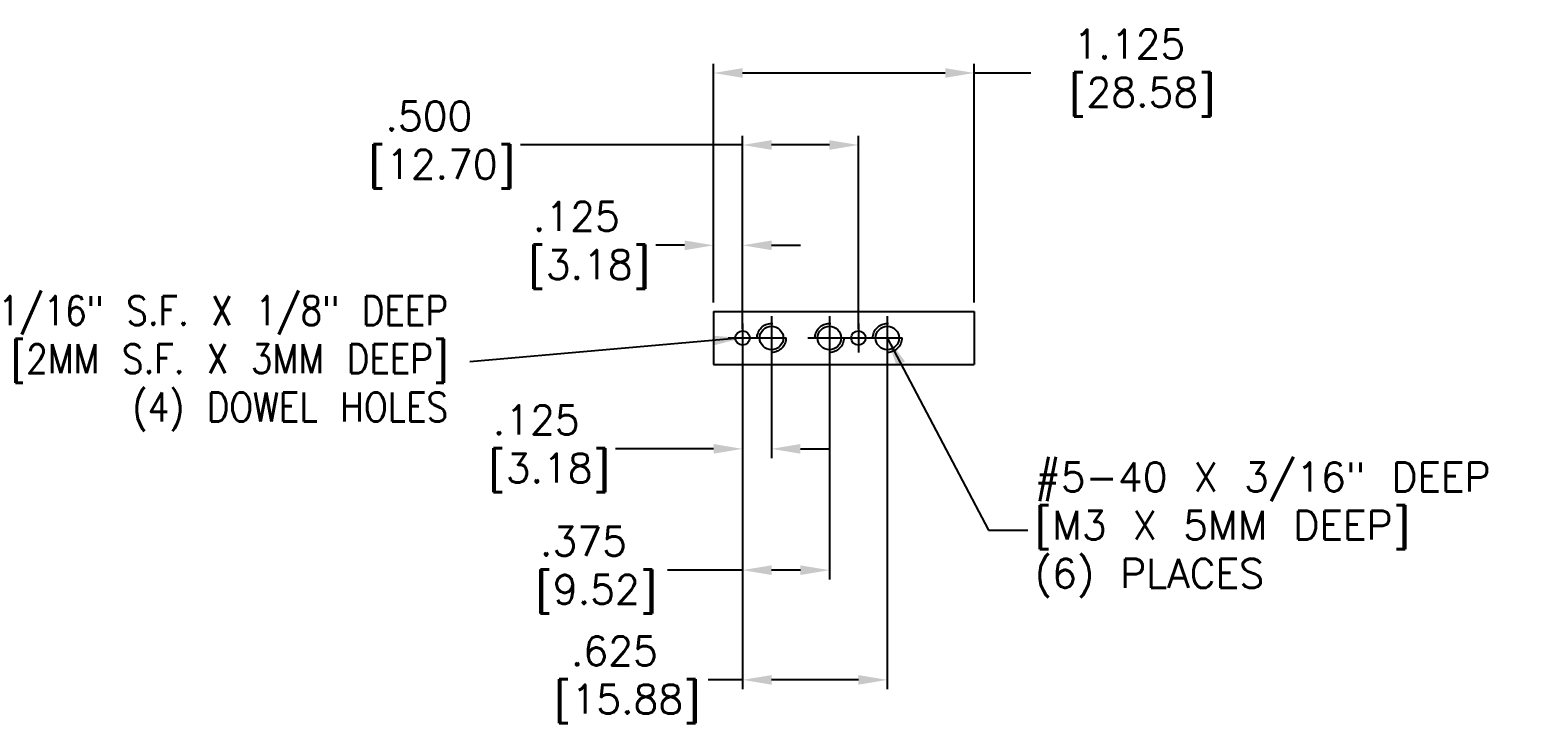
# Model space of a CAD drawing. Extents: x 1.98 to 10.9, y 3.14 to 12.48.
# Tile 2 of 2: x 2.26 to 8.71, y 9.48 to 12.48. Entities that reach past the tile are written whole.
import ezdxf

# ---------------------------------------------------------------- set-up
doc = ezdxf.new("R2010")
doc.units = 0
doc.header["$LTSCALE"] = 0.21
doc.header["$MEASUREMENT"] = 0
doc.linetypes.add('CENTER2', pattern=[1.125, 0.75, -0.125, 0.125, -0.125])
doc.linetypes.add('HIDDEN', pattern=[0.375, 0.25, -0.125])
doc.layers.get('0').update_dxf_attribs({"linetype": 'CONTINUOUS'})
doc.layers.get('DEFPOINTS').update_dxf_attribs({"linetype": 'CONTINUOUS'})
doc.styles.get("Standard").update_dxf_attribs({"font": 'txt.shx', "height": 0.125})
doc.dimstyles.new('British [M]', dxfattribs={"dimscale": 0, "dimtxt": 0.045, "dimasz": 0.125, "dimexe": 0.04, "dimexo": 0.04, "dimgap": 0.03, "dimtad": 0, "dimtih": 1, "dimtoh": 1, "dimdec": 3, "dimzin": 4, "dimdsep": 46, "dimtxsty": 'Standard', "dimcen": -0.09, "dimadec": 0, "dimazin": 0, "dimtp": 0.002, "dimtfac": 1, "dimtdec": 3, "dimtofl": 0, "dimtmove": 0, "dimatfit": 3, "dimfxl": 1, "dimtolj": 1, "dimtzin": 4, "dimarcsym": 0})
doc.dimstyles.get("Standard").update_dxf_attribs({"dimscale": 0, "dimtxt": 0.045, "dimasz": 0.125, "dimexe": 0.04, "dimexo": 0.04, "dimgap": 0.03, "dimtad": 0, "dimtih": 1, "dimtoh": 1, "dimdec": 3, "dimzin": 4, "dimdsep": 46, "dimtxsty": 'Standard', "dimcen": -0.09, "dimadec": 0, "dimazin": 0, "dimtp": 0.002, "dimtfac": 1, "dimtdec": 3, "dimtofl": 0, "dimtmove": 0, "dimatfit": 3, "dimfxl": 1, "dimtolj": 1, "dimtzin": 4, "dimarcsym": 0})

# ---------------------------------------------------------------- blocks, each defined once
blk = doc.blocks.new('*D38')
at = {"color": 0, "linetype": 'ByBlock'}
for p, q in [((5.3396, 12.1968), (4.3804, 12.1968)), ((5.3396, 11.4029), (5.3396, 12.2368)), ((5.7146, 12.1968), (5.4646, 12.1968)), ((5.8396, 11.4029), (5.8396, 12.2368))]:
    blk.add_line(p, q, dxfattribs=at)
for points in [[(5.4646, 12.2176), (5.4646, 12.1759), (5.3396, 12.1968)], [(5.7146, 12.2176), (5.7146, 12.1759), (5.8396, 12.1968)]]:
    blk.add_solid(points, dxfattribs=at)
at = {"layer": 'DEFPOINTS', "color": 0, "linetype": 'ByBlock'}
for p in [(5.8396, 12.1968), (5.3396, 11.3629), (5.8396, 11.3629)]:
    blk.add_point(p, dxfattribs=at)
at = {"color": 0, "linetype": 'ByBlock', "insert": (3.9858, 12.1968), "char_height": 0.125, "attachment_point": 5}
blk.add_mtext('\\A1;.500\\P [12.70]', dxfattribs=at)
blk = doc.blocks.new('*D39')
at = {"color": 0, "linetype": 'ByBlock'}
for p, q in [((5.3396, 11.3229), (5.3396, 9.8461)), ((5.9646, 11.3229), (5.9646, 9.8461)), ((5.3396, 9.8861), (5.1912, 9.8861)), ((5.8396, 9.8861), (5.4646, 9.8861))]:
    blk.add_line(p, q, dxfattribs=at)
for points in [[(5.4646, 9.9069), (5.4646, 9.8652), (5.3396, 9.8861)], [(5.8396, 9.9069), (5.8396, 9.8652), (5.9646, 9.8861)]]:
    blk.add_solid(points, dxfattribs=at)
at = {"layer": 'DEFPOINTS', "color": 0, "linetype": 'ByBlock'}
for p in [(5.3396, 11.3629), (5.9646, 11.3629), (5.3396, 9.8861)]:
    blk.add_point(p, dxfattribs=at)
at = {"color": 0, "linetype": 'ByBlock', "insert": (4.7862, 9.8861), "char_height": 0.125, "attachment_point": 5}
blk.add_mtext('\\A1;.625\\P [15.88]', dxfattribs=at)
blk = doc.blocks.new('*D40')
at = {"color": 0, "lineweight": -2}
for p, q in [((5.2146, 11.6529), (5.2146, 11.8033)), ((5.3396, 11.4029), (5.3396, 11.8033)), ((5.0896, 11.7633), (4.9646, 11.7633)), ((5.4646, 11.7633), (5.5896, 11.7633))]:
    blk.add_line(p, q, dxfattribs=at)
at = {"color": 0}
for points in [[(5.0896, 11.7841), (5.0896, 11.7425), (5.2146, 11.7633)], [(5.4646, 11.7841), (5.4646, 11.7425), (5.3396, 11.7633)]]:
    blk.add_solid(points, dxfattribs=at)
at = {"layer": 'DEFPOINTS', "color": 0}
for p in [(5.2146, 11.7633), (5.2146, 11.6129), (5.3396, 11.3629)]:
    blk.add_point(p, dxfattribs=at)
at = {"color": 0, "insert": (4.6221, 11.7633), "char_height": 0.125, "attachment_point": 5}
blk.add_mtext('\\A1;.125\\P [3.18]', dxfattribs=at)
blk = doc.blocks.new('*D41')
at = {"color": 0, "lineweight": -2}
for p, q in [((5.3396, 11.3229), (5.3396, 10.8441)), ((5.4646, 11.3229), (5.4646, 10.8441)), ((5.2146, 10.8841), (4.7916, 10.8841)), ((5.5896, 10.8841), (5.7146, 10.8841))]:
    blk.add_line(p, q, dxfattribs=at)
at = {"color": 0}
for points in [[(5.2146, 10.905), (5.2146, 10.8633), (5.3396, 10.8841)], [(5.5896, 10.905), (5.5896, 10.8633), (5.4646, 10.8841)]]:
    blk.add_solid(points, dxfattribs=at)
at = {"layer": 'DEFPOINTS', "color": 0}
for p in [(5.3396, 11.3629), (5.4646, 11.3629), (5.3396, 10.8841)]:
    blk.add_point(p, dxfattribs=at)
at = {"color": 0, "insert": (4.4491, 10.8841), "char_height": 0.125, "attachment_point": 5}
blk.add_mtext('\\A1;.125\\P [3.18]', dxfattribs=at)
blk = doc.blocks.new('*D42')
at = {"color": 0, "linetype": 'ByBlock'}
for p, q in [((5.3396, 11.3229), (5.3396, 10.3201)), ((5.7146, 11.3229), (5.7146, 10.3201)), ((5.3396, 10.3601), (5.0161, 10.3601)), ((5.5896, 10.3601), (5.4646, 10.3601))]:
    blk.add_line(p, q, dxfattribs=at)
for points in [[(5.4646, 10.3809), (5.4646, 10.3392), (5.3396, 10.3601)], [(5.5896, 10.3809), (5.5896, 10.3392), (5.7146, 10.3601)]]:
    blk.add_solid(points, dxfattribs=at)
at = {"layer": 'DEFPOINTS', "color": 0, "linetype": 'ByBlock'}
for p in [(5.3396, 11.3629), (5.7146, 11.3629), (5.3396, 10.3601)]:
    blk.add_point(p, dxfattribs=at)
at = {"color": 0, "linetype": 'ByBlock', "insert": (4.6528, 10.3601), "char_height": 0.125, "attachment_point": 5}
blk.add_mtext('\\A1;.375\\P [9.52]', dxfattribs=at)
blk = doc.blocks.new('*D43')
at = {"color": 0, "linetype": 'ByBlock'}
for p, q in [((5.2146, 11.5169), (5.2146, 12.5478)), ((5.3396, 12.5078), (6.2146, 12.5078)), ((6.3396, 11.5169), (6.3396, 12.5478)), ((6.3396, 12.5078), (6.5837, 12.5078))]:
    blk.add_line(p, q, dxfattribs=at)
for points in [[(5.3396, 12.5287), (5.3396, 12.487), (5.2146, 12.5078)], [(6.2146, 12.5287), (6.2146, 12.487), (6.3396, 12.5078)]]:
    blk.add_solid(points, dxfattribs=at)
at = {"layer": 'DEFPOINTS', "color": 0, "linetype": 'ByBlock'}
for p in [(6.3396, 12.5078), (5.2146, 11.4769), (6.3396, 11.4769)]:
    blk.add_point(p, dxfattribs=at)
at = {"color": 0, "linetype": 'ByBlock', "insert": (7.0095, 12.5078), "char_height": 0.125, "attachment_point": 5}
blk.add_mtext('\\A1;1.125\\P [28.58]', dxfattribs=at)

msp = doc.modelspace()

# ---------------------------------------------------------------- linework, layer by layer
at = {"linetype": 'Continuous'}
for p, q in [((5.2146, 11.2641), (6.3396, 11.2641)), ((5.2146, 11.0361), (6.3396, 11.0361))]:
    msp.add_line(p, q, dxfattribs=at)
for p, q in [((5.2146, 11.2641), (5.2146, 11.0361)), ((6.3396, 11.2641), (6.3396, 11.0361))]:
    msp.add_line(p, q)
at = {"linetype": 'CENTER2'}
for p, q in [((5.3396, 11.2126), (5.3396, 11.0876)), ((5.4646, 11.2438), (5.4646, 11.0563)), ((5.7146, 11.2438), (5.7146, 11.0563)), ((5.8396, 11.2126), (5.8396, 11.0876)), ((5.9646, 11.2438), (5.9646, 11.0563)), ((5.2771, 11.1501), (5.4021, 11.1501)), ((5.3709, 11.1501), (5.5584, 11.1501)), ((5.6209, 11.1501), (5.8084, 11.1501)), ((5.7771, 11.1501), (5.9021, 11.1501)), ((5.8709, 11.1501), (6.0584, 11.1501))]:
    msp.add_line(p, q, dxfattribs=at)
at = {"linetype": 'HIDDEN'}
for centre in [(5.4646, 11.1501), (5.7146, 11.1501), (5.9646, 11.1501)]:
    msp.add_circle(centre, 0.0625, dxfattribs=at)
for centre, radius in [((5.3396, 11.1501), 0.0312), ((5.4646, 11.1501), 0.0508), ((5.7146, 11.1501), 0.0508), ((5.8396, 11.1501), 0.0312), ((5.9646, 11.1501), 0.0508)]:
    msp.add_circle(centre, radius)

# ---------------------------------------------------------------- texts
at = {"char_height": 0.125}
for s, insert, attachment_point in [('1/16" S.F. X 1/8" DEEP\\P[2MM S.F. X 3MM DEEP]\\P(4) DOWEL HOLES', (4.0705, 11.0395), 6), ('#5-40 X 3/16" DEEP\\P[M3 X 5MM DEEP]\\P(6) PLACES', (6.601, 10.3206), 4)]:
    msp.add_mtext(s, dxfattribs=dict(at, insert=insert, attachment_point=attachment_point))

# ---------------------------------------------------------------- dimensions: what is measured, and where the dimension line sits
for base, p1, p2, picture, middle in [((6.3396, 12.295), (5.2146, 11.2641), (6.3396, 11.2641), '*D43', (7.0095, 12.295)), ((5.8396, 11.9839), (5.3396, 11.1501), (5.8396, 11.1501), '*D38', (3.9858, 11.9839)), ((5.2146, 11.5504), (5.3396, 11.1501), (5.2146, 11.4001), '*D40', (4.6221, 11.5504)), ((5.3396, 10.6713), (5.4646, 11.1501), (5.3396, 11.1501), '*D41', (4.4491, 10.6713)), ((5.3396, 10.1472), (5.7146, 11.1501), (5.3396, 11.1501), '*D42', (4.6528, 10.1472)), ((5.3396, 9.6732), (5.9646, 11.1501), (5.3396, 11.1501), '*D39', (4.7862, 9.6732))]:
    dim = msp.add_linear_dim(base=base, p1=p1, p2=p2, dimstyle='British [M]', override={"dimscale": 1, "dimpost": '\\P'})
    dim.commit()
    dim.dimension.update_dxf_attribs({"geometry": picture, "text_midpoint": middle, "dimtype": 160, "insert": (0, -0.2129)})

# ---------------------------------------------------------------- leaders
msp.add_leader([(5.3396, 11.1501), (4.1619, 11.0478)], dimstyle='Standard', override={"dimscale": 1})
at = {"annotation_type": 0, "has_hookline": 1, "hookline_direction": 0, "text_width": 2.1042}
msp.add_leader([(5.9646, 11.1501), (6.4008, 10.3206), (6.571, 10.3206)], dimstyle='British [M]', override={"dimscale": 1, "dimpost": '', "dimtp": 0, "dimtm": 0.001}, dxfattribs=at)

doc.saveas('drawing.dxf')
